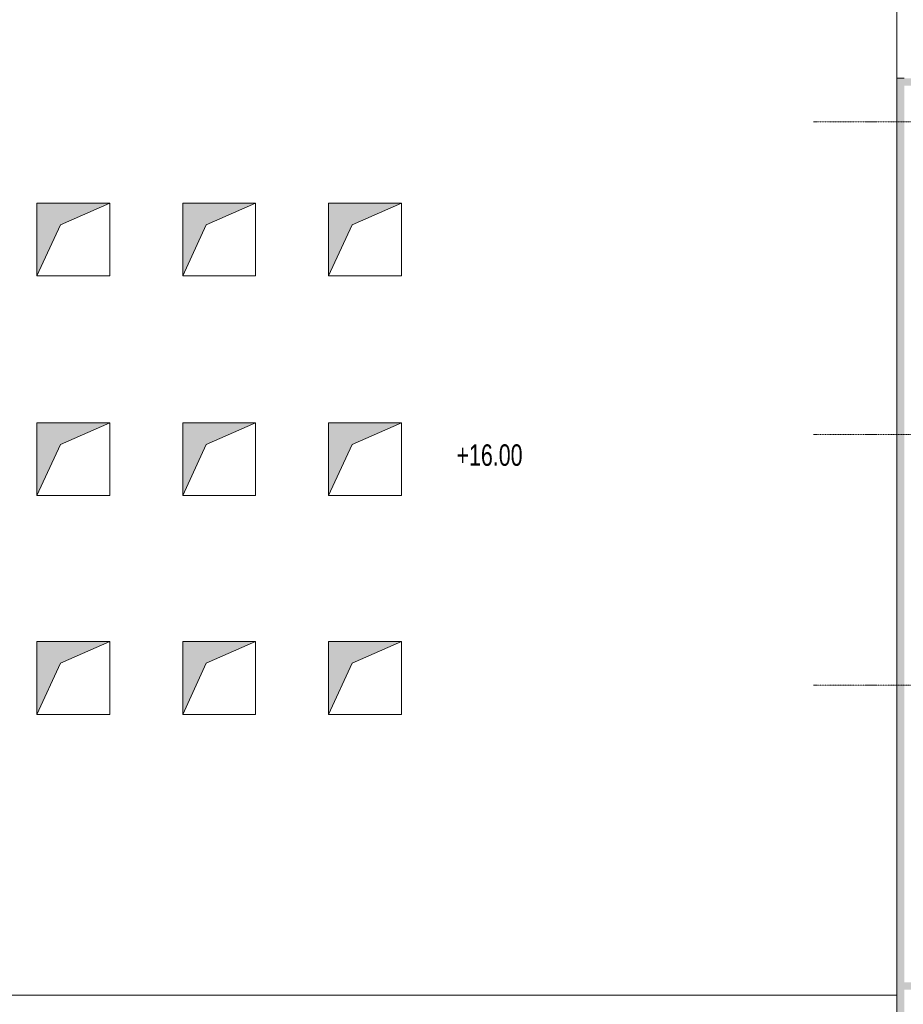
# Model space of a CAD drawing. Header units: millimetres. Extents: x -409347 to -76892, y 286088 to 1850972.
# Tile 189 of 256: x -287103 to -262875, y 857917 to 884925. Entities that reach past the tile are written whole.
import ezdxf

# ---------------------------------------------------------------- set-up
doc = ezdxf.new("R2010")
doc.units = ezdxf.units.MM
for name, pattern in [('DGN Style 1', [1.856777, 0.003089, -1.853688]), ('DGN Style 2', [3.08948, 1.853688, -1.235792]), ('DGN Style 4', [4.946257, 2.471584, -1.235792, 0.003089, -1.235792])]:
    doc.linetypes.add(name, pattern=pattern)
for name, color, linetype, lineweight in [('A_BU_CONCRETE_S_FILL', 7, 'Continuous', 0), ('A_BU_PIERCING-DOWN', 7, 'Continuous', 0), ('A_P_TEXT_100_X_T', 80, 'Continuous', 0), ('A_P_WAND_BET_A_X', 25, 'Continuous', 0), ('A_P_WAND_BET_V_X', 131, 'DGN Style 2', 0)]:
    doc.layers.add(name, color=color, linetype=linetype, lineweight=lineweight)
doc.layers.add('A_P_ACHS_HAR_X_X', color=70, linetype='DGN Style 4', lineweight=0, transparency=0.7)
doc.styles.add('HPP200-35', font='arial.ttf', dxfattribs={"width": 0.714286, "height": 0.7})

# ---------------------------------------------------------------- blocks, each defined once
blk = doc.blocks.new('*U293')
at = {"layer": 'A_P_ACHS_HAR_X_X', "ltscale": 0.000466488, "transparency": 33554477}
for p, q in [((23.436, 29.122), (-23.436, 29.122)), ((23.436, 20.549), (-23.436, 20.549)), ((23.436, 13.672), (-23.436, 13.672))]:
    blk.add_line(p, q, dxfattribs=at)
blk = doc.blocks.new('*U205')
at = {"layer": 'A_P_WAND_BET_A_X', "linetype": 'DGN Style 1', "lineweight": 0, "transparency": 33554610}
for points in [[(-9.123, 5.329), (-9.128, 5.333), (-8.061, 6.844), (-8.056, 6.84)], [(1.734, -2.341), (1.731, -2.339), (2.697, -0.971), (2.701, -0.974)], [(4.027, -3.961), (4.021, -3.957), (5.043, -2.512), (5.048, -2.515)]]:
    blk.add_hatch(color=256, dxfattribs=at).paths.add_polyline_path(points)
for p, q in [((-9.128, 5.333), (-8.061, 6.844)), ((-7.081, 3.886), (-6.014, 5.397)), ((-5.042, 2.446), (-3.975, 3.957)), ((-3.792, 3.614), (-4.874, 2.082)), ((-2.955, 3.022), (-4.037, 1.491)), ((-2.118, 2.431), (-3.2, 0.9)), ((-2.76, 0.834), (-1.794, 2.202)), ((-0.532, -0.74), (0.434, 0.627)), ((2.701, -0.974), (1.734, -2.341)), ((2.987, -1.176), (1.905, -2.707)), ((3.824, -1.767), (2.742, -3.298)), ((4.661, -2.358), (3.579, -3.89)), ((4.021, -3.957), (5.043, -2.512)), ((6.069, -5.403), (7.09, -3.958)), ((8.107, -6.844), (9.128, -5.398))]:
    blk.add_line(p, q, dxfattribs=at)
at = {"layer": 'A_P_WAND_BET_A_X', "linetype": 'DGN Style 1', "lineweight": 0, "transparency": 33554610, "flags": 128}
for points in [[(-8.061, 6.844), (-8.056, 6.84), (-7.99, 6.793), (-7.871, 6.709), (-7.702, 6.59), (-7.488, 6.439), (-7.235, 6.26), (-7.096, 6.161), (-6.768, 5.93), (-6.313, 5.609), (-6.014, 5.397)], [(-7.081, 3.886), (-7.38, 4.098), (-7.836, 4.42), (-8.163, 4.651), (-8.303, 4.749), (-8.555, 4.928), (-8.769, 5.079), (-8.938, 5.198), (-9.057, 5.283), (-9.123, 5.329), (-9.128, 5.333)], [(-6.014, 5.397), (-5.586, 5.095), (-5.138, 4.779), (-4.934, 4.634), (-4.737, 4.495), (-4.492, 4.322), (-4.289, 4.179), (-4.132, 4.068), (-4.027, 3.993), (-3.975, 3.957)], [(-5.042, 2.446), (-5.094, 2.483), (-5.2, 2.557), (-5.356, 2.668), (-5.56, 2.812), (-5.804, 2.984), (-6.001, 3.123), (-6.206, 3.268), (-6.653, 3.584), (-7.081, 3.886)], [(-1.794, 2.202), (-1.741, 2.165), (-1.632, 2.087), (-1.469, 1.972), (-1.258, 1.823), (-1.004, 1.644), (-0.857, 1.539), (-0.514, 1.298), (0.057, 0.894), (0.434, 0.627)], [(-0.532, -0.74), (-0.909, -0.474), (-1.481, -0.07), (-1.823, 0.172), (-1.971, 0.276), (-2.224, 0.455), (-2.435, 0.604), (-2.598, 0.72), (-2.708, 0.797), (-2.76, 0.834)], [(0.434, 0.627), (0.888, 0.307), (1.459, -0.097), (1.728, -0.287), (1.841, -0.366), (2.107, -0.554), (2.332, -0.713), (2.508, -0.837), (2.631, -0.924), (2.697, -0.971), (2.701, -0.974)], [(1.734, -2.341), (1.731, -2.339), (1.665, -2.292), (1.542, -2.205), (1.365, -2.081), (1.141, -1.922), (0.875, -1.734), (0.762, -1.654), (0.493, -1.464), (-0.079, -1.06), (-0.532, -0.74)], [(5.043, -2.512), (5.048, -2.515), (5.114, -2.562), (5.233, -2.646), (5.402, -2.765), (5.616, -2.917), (5.868, -3.095), (6.008, -3.194), (6.335, -3.425), (6.791, -3.747), (7.09, -3.958)], [(6.069, -5.403), (5.769, -5.192), (5.314, -4.87), (4.987, -4.639), (4.847, -4.54), (4.595, -4.362), (4.381, -4.211), (4.212, -4.091), (4.092, -4.007), (4.027, -3.961), (4.021, -3.957)], [(7.09, -3.958), (7.518, -4.26), (7.965, -4.576), (8.17, -4.721), (8.367, -4.86), (8.611, -5.033), (8.814, -5.176), (8.971, -5.287), (9.077, -5.362), (9.128, -5.398)], [(8.107, -6.844), (8.056, -6.807), (7.95, -6.733), (7.793, -6.622), (7.59, -6.478), (7.346, -6.306), (7.149, -6.166), (6.944, -6.022), (6.497, -5.706), (6.069, -5.403)]]:
    blk.add_lwpolyline(points, dxfattribs=at)
at = {"layer": 'A_P_WAND_BET_A_X', "linetype": 'DGN Style 1', "lineweight": 0, "transparency": 33554610}
for centre, start, end in [((-2.955, 3.022), 144.7604, 324.7604), ((-4.037, 1.491), 324.7604, 144.7604), ((3.824, -1.767), 144.7604, 324.7604), ((2.742, -3.298), 324.7604, 144.7604)]:
    blk.add_arc(centre, 1.025, start, end, dxfattribs=at)
for points in [[(-2.118, 2.431), (-3.2, 0.9), (-4.874, 2.082), (-3.792, 3.614)], [(4.661, -2.358), (3.579, -3.89), (1.905, -2.707), (2.987, -1.176)]]:
    blk.add_3dface(points, dxfattribs=at)

msp = doc.modelspace()

# ---------------------------------------------------------------- hatches: boundary and pattern name
at = {"layer": 'A_BU_CONCRETE_S_FILL', "extrusion": (0, 0, -1)}
h = msp.add_hatch(color=256, dxfattribs=at)
h.paths.add_polyline_path([(263050, 844576), (262850, 844576), (255813, 844576), (255813, 844776), (262850, 844776), (262850, 858322), (257013, 858322), (257013, 844776), (256813, 844776), (256815, 883119), (236166, 883120), (236167, 888468), (236367, 888468), (236366, 883320), (263050, 883319), (263050, 883119), (263051, 883119)])
h.paths.add_polyline_path([(262850, 858522), (257013, 858522), (257015, 883119), (262851, 883119)], flags=16)
at = {"layer": 'A_BU_PIERCING-DOWN'}
for points in [[(-284634, 879895), (-286634, 879895), (-286634, 877895), (-285987, 879295)], [(-280634, 879895), (-282634, 879895), (-282634, 877895), (-281987, 879295)], [(-276634, 879895), (-278634, 879895), (-278634, 877895), (-277987, 879295)], [(-284634, 873870), (-286634, 873870), (-286634, 871870), (-285987, 873270)], [(-280634, 873870), (-282634, 873870), (-282634, 871870), (-281987, 873270)], [(-276634, 873870), (-278634, 873870), (-278634, 871870), (-277987, 873270)], [(-284634, 867870), (-286634, 867870), (-286634, 865870), (-285987, 867270)], [(-280634, 867870), (-282634, 867870), (-282634, 865870), (-281987, 867270)], [(-276634, 867870), (-278634, 867870), (-278634, 865870), (-277987, 867270)]]:
    msp.add_hatch(color=256, dxfattribs=at).paths.add_polyline_path(points)

# ---------------------------------------------------------------- linework, layer by layer
at = {"layer": 'A_BU_CONCRETE_S_FILL', "ltscale": 4.744342}
for p, q in [((-263051, 883319), (-263050, 888568)), ((-262851, 883319), (-263051, 883319))]:
    msp.add_line(p, q, dxfattribs=at)
at = {"layer": 'A_BU_CONCRETE_S_FILL'}
msp.add_3dface([(-295477, 857667), (-263050, 857667), (-263050, 888568), (-295477, 888568)], dxfattribs=at)
at = {"layer": 'A_BU_PIERCING-DOWN'}
for p, q in [((-284634, 879895), (-286634, 879895)), ((-286634, 879895), (-286634, 877895)), ((-285987, 879295), (-284634, 879895)), ((-284634, 879895), (-284634, 879895)), ((-280634, 879895), (-282634, 879895)), ((-282634, 879895), (-282634, 877895)), ((-281987, 879295), (-280634, 879895)), ((-280634, 879895), (-280634, 879895)), ((-276634, 879895), (-278634, 879895)), ((-278634, 879895), (-278634, 877895)), ((-277987, 879295), (-276634, 879895)), ((-276634, 879895), (-276634, 879895)), ((-286634, 877895), (-285987, 879295)), ((-282634, 877895), (-281987, 879295)), ((-278634, 877895), (-277987, 879295)), ((-284634, 873870), (-286634, 873870)), ((-286634, 873870), (-286634, 871870)), ((-285987, 873270), (-284634, 873870)), ((-284634, 873870), (-284634, 873870)), ((-280634, 873870), (-282634, 873870)), ((-282634, 873870), (-282634, 871870)), ((-281987, 873270), (-280634, 873870)), ((-280634, 873870), (-280634, 873870)), ((-276634, 873870), (-278634, 873870)), ((-278634, 873870), (-278634, 871870)), ((-277987, 873270), (-276634, 873870)), ((-276634, 873870), (-276634, 873870)), ((-286634, 871870), (-285987, 873270)), ((-282634, 871870), (-281987, 873270)), ((-278634, 871870), (-277987, 873270)), ((-284634, 867870), (-286634, 867870)), ((-286634, 867870), (-286634, 865870)), ((-285987, 867270), (-284634, 867870)), ((-284634, 867870), (-284634, 867870)), ((-280634, 867870), (-282634, 867870)), ((-282634, 867870), (-282634, 865870)), ((-281987, 867270), (-280634, 867870)), ((-280634, 867870), (-280634, 867870)), ((-276634, 867870), (-278634, 867870)), ((-278634, 867870), (-278634, 865870)), ((-277987, 867270), (-276634, 867870)), ((-276634, 867870), (-276634, 867870)), ((-286634, 865870), (-285987, 867270)), ((-282634, 865870), (-281987, 867270)), ((-278634, 865870), (-277987, 867270))]:
    msp.add_line(p, q, dxfattribs=at)
at = {"layer": 'A_P_WAND_BET_A_X', "ltscale": 0.01}
msp.add_3dface([(-409347, 1850972), (-87526, 1850972), (-87526, 286088), (-409347, 286088)], dxfattribs=at)
at = {"layer": 'A_P_WAND_BET_A_X'}
for points in [[(-294977, 858167), (-263050, 858167), (-263050, 888068), (-294977, 888068)], [(-286634, 879895), (-284634, 879895), (-284634, 877895), (-286634, 877895)], [(-282634, 879895), (-280634, 879895), (-280634, 877895), (-282634, 877895)], [(-278634, 879895), (-276634, 879895), (-276634, 877895), (-278634, 877895)], [(-286634, 873870), (-284634, 873870), (-284634, 871870), (-286634, 871870)], [(-282634, 873870), (-280634, 873870), (-280634, 871870), (-282634, 871870)], [(-278634, 873870), (-276634, 873870), (-276634, 871870), (-278634, 871870)], [(-286634, 867870), (-284634, 867870), (-284634, 865870), (-286634, 865870)], [(-282634, 867870), (-280634, 867870), (-280634, 865870), (-282634, 865870)], [(-278634, 867870), (-276634, 867870), (-276634, 865870), (-278634, 865870)]]:
    msp.add_3dface(points, dxfattribs=at)
at = {"layer": 'A_P_WAND_BET_V_X'}
msp.add_3dface([(-393822, 927367), (-393815, 792358), (-111021, 792373), (-111028, 927382)], dxfattribs=at)

# ---------------------------------------------------------------- block references
at = {"layer": 'A_P_ACHS_HAR_X_X', "ltscale": 0.000466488, "transparency": 33554477, "xscale": 1000, "yscale": 1000, "zscale": 1000}
msp.add_blockref('*U293', (-241901, 852998), dxfattribs=at)
at = {"layer": 'A_P_WAND_BET_A_X', "linetype": 'DGN Style 1', "lineweight": 0, "transparency": 33554610, "xscale": 999.9999999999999, "yscale": 999.9999999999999, "zscale": 999.9999999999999, "rotation": 215.23960136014}
msp.add_blockref('*U205', (-275282, 854839), dxfattribs=at)

# ---------------------------------------------------------------- texts
at = {"layer": 'A_P_TEXT_100_X_T', "color": 6, "true_color": 0xff00ff, "style": 'HPP200-35', "width": 0.714286}
msp.add_text('+16.00', height=588.6, dxfattribs=at).set_placement((-275127, 872688))

doc.saveas('drawing.dxf')
